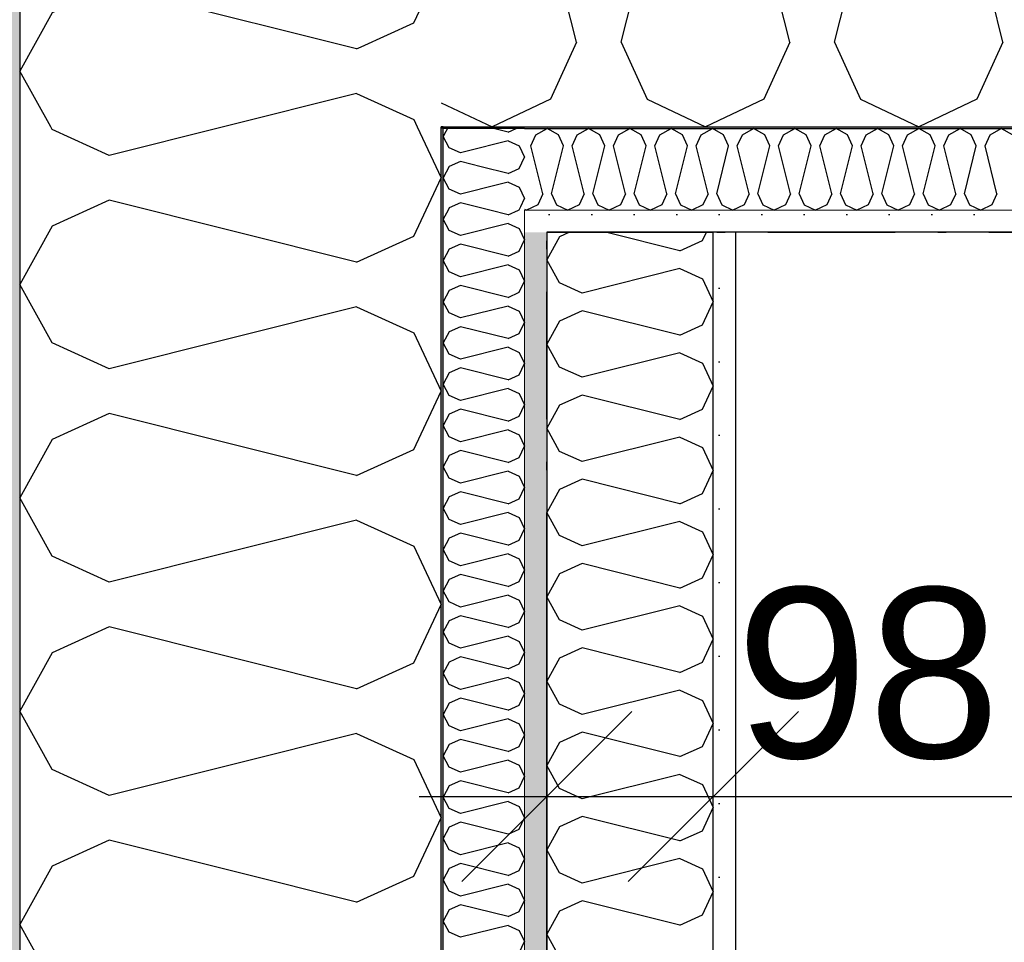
# Model space of a CAD drawing. Header units: millimetres. Extents: x -150 to 340931, y -1115 to 365939.
# Tile 50 of 253: x 277601 to 278180, y 355963 to 356506. Entities that reach past the tile are written whole.
import ezdxf
from ezdxf.enums import TextEntityAlignment as Align

# ---------------------------------------------------------------- set-up
doc = ezdxf.new("R2010")
doc.units = ezdxf.units.MM
doc.header["$LTSCALE"] = 0.5
doc.header["$MEASUREMENT"] = 0
for name, pattern in [('Over snittplan', [260, 150, -50, 10, -50]), ('PLINE', [0]), ('Stipling', [400, 200, -200])]:
    doc.linetypes.add(name, pattern=pattern)
for name, color, linetype in [('232- Ikke-bærende yttervegger (Skravur)(Nye konstruksjoner)', 7, 'Continuous'), ('232- Ikke-bærende yttervegger(Nye konstruksjoner)', 7, 'Continuous'), ('242- Ikke-bærende innervegger (Skravur)(Nye konstruksjoner)', 7, 'Continuous'), ('242- Ikke-bærende innervegger(Nye konstruksjoner)', 7, 'Continuous'), ('255- Gulvoverflate(Nye konstruksjoner)', 7, 'Continuous'), ('273- Kjøkkeninnredning(Nye konstruksjoner)', 7, 'Continuous'), ('842-M___1_50 Målsetting bygning', 7, 'Continuous'), ('842-M___1_50 Målsetting bygning(Nye konstruksjoner)', 7, 'Continuous'), ('862- M___Nettoareal(Nye konstruksjoner)', 7, 'Continuous'), ('862- M___Nettoareal(Polylinje)(Nye konstruksjoner)', 7, 'Continuous'), ('862- M___Nettoareal(Tekst)(Nye konstruksjoner)', 7, 'Continuous')]:
    doc.layers.add(name, color=color, linetype=linetype)
doc.layers.add('236- Innvendig kledning og overflate(Nye konstruksjoner)', color=7, linetype='Continuous', lineweight=0)
doc.styles.add('GENERATED_STYLE_1', font='txt')
doc.styles.add('GENERATED_STYLE_3', font='arial.ttf')
doc.dimstyles.new('GENERATED_STYLE__1', dxfattribs={"dimtxt": 100, "dimasz": 95, "dimexe": 0.18, "dimexo": 0.0625, "dimgap": 0, "dimtad": 1, "dimtih": 1, "dimtoh": 1, "dimdec": 0, "dimzin": 0, "dimdsep": 46, "dimtxsty": 'GENERATED_STYLE_3', "dimblk": 'ARROWHEAD_6', "dimblk1": 'ARROWHEAD_6', "dimblk2": 'ARROWHEAD_6', "dimcen": 0.09, "dimse1": 1, "dimse2": 1, "dimclrd": 256, "dimclre": 256, "dimclrt": 256, "dimadec": 1, "dimazin": 0, "dimtfac": 1, "dimtdec": 4, "dimtmove": 0, "dimatfit": 3, "dimfxl": 1, "dimtolj": 1, "dimtzin": 0, "dimarcsym": 0})
doc.dimstyles.new('GENERATED_STYLE__2', dxfattribs={"dimtxt": 100, "dimasz": 95, "dimexe": 0.18, "dimexo": 0.0625, "dimgap": 0, "dimtad": 1, "dimdec": 0, "dimzin": 0, "dimdsep": 46, "dimtxsty": 'GENERATED_STYLE_3', "dimblk": 'ARROWHEAD_6', "dimblk1": 'ARROWHEAD_6', "dimblk2": 'ARROWHEAD_6', "dimcen": 0.09, "dimse1": 1, "dimse2": 1, "dimclrd": 256, "dimclre": 256, "dimclrt": 256, "dimadec": 1, "dimazin": 0, "dimtfac": 1, "dimtdec": 4, "dimtmove": 0, "dimatfit": 3, "dimfxl": 1, "dimtolj": 1, "dimtzin": 0, "dimarcsym": 0})
doc.dimstyles.new('GENERATED_STYLE__3', dxfattribs={"dimtxt": 100, "dimasz": 95, "dimexe": 0.18, "dimexo": 0.0625, "dimgap": 0, "dimtad": 1, "dimtih": 1, "dimtoh": 1, "dimdec": 0, "dimzin": 0, "dimdsep": 46, "dimtxsty": 'GENERATED_STYLE_3', "dimblk": 'ARROWHEAD_6', "dimblk1": 'ARROWHEAD_6', "dimblk2": 'ARROWHEAD_6', "dimcen": 0.09, "dimse1": 1, "dimse2": 1, "dimclrd": 256, "dimclre": 256, "dimclrt": 256, "dimadec": 1, "dimazin": 0, "dimtfac": 1, "dimtdec": 4, "dimtmove": 2, "dimatfit": 3, "dimfxl": 1, "dimtolj": 1, "dimtzin": 0, "dimarcsym": 0})
doc.dimstyles.new('GENERATED_STYLE__4', dxfattribs={"dimtxt": 100, "dimasz": 95, "dimexe": 0.18, "dimexo": 0.0625, "dimgap": 0, "dimtad": 1, "dimdec": 0, "dimzin": 0, "dimdsep": 46, "dimtxsty": 'GENERATED_STYLE_3', "dimblk": 'ARROWHEAD_6', "dimblk1": 'ARROWHEAD_6', "dimblk2": 'ARROWHEAD_6', "dimcen": 0.09, "dimse1": 1, "dimse2": 1, "dimclrd": 256, "dimclre": 256, "dimclrt": 256, "dimadec": 1, "dimazin": 0, "dimtfac": 1, "dimtdec": 4, "dimtmove": 2, "dimatfit": 3, "dimfxl": 1, "dimtolj": 1, "dimtzin": 0, "dimarcsym": 0})
pattern_1 = [(0, (0, 0), (0, 43.30127), [0, -25]), (0, (12.5, 21.65), (0, 43.30127), [0, -25])]

# ---------------------------------------------------------------- blocks, each defined once
blk = doc.blocks.new('LEILIGHET 8__1', base_point=(283768.57, 348580.68))
at = {"layer": '862- M___Nettoareal(Polylinje)(Nye konstruksjoner)', "flags": 128}
blk.add_lwpolyline([(286041.01, 356380.68), (277911.01, 356380.68), (277911.01, 348080.68), (281226.01, 348080.68), (281226.01, 349780.68), (286041.01, 349780.68)], close=True, dxfattribs=at)
at = {"layer": '862- M___Nettoareal(Tekst)(Nye konstruksjoner)', "style": 'GENERATED_STYLE_1'}
for tag, p in [('DUMMY_861', (280015.18, 358168.58)), ('ROOM_NAME', (279278, 358118.76)), ('DUMMY_862', (279278, 357980.34))]:
    blk.add_attdef(tag, text='', height=100, dxfattribs=at).set_placement(p, align=Align.TOP_LEFT)
blk = doc.blocks.new('ENTRÉ__9', base_point=(279523.33, 355497.8))
at = {"layer": '862- M___Nettoareal(Polylinje)(Nye konstruksjoner)', "linetype": 'PLINE', "flags": 128}
blk.add_lwpolyline([(278022.01, 356380.68), (278022.01, 354380.68), (281064.01, 354380.68), (281064.01, 356380.68)], close=True, dxfattribs=at)
at = {"layer": '862- M___Nettoareal(Tekst)(Nye konstruksjoner)', "style": 'GENERATED_STYLE_1'}
for tag, p in [('DUMMY_861', (279727.21, 355686.03)), ('ROOM_NAME', (279319.46, 355665.65)), ('DUMMY_862', (279319.46, 355497.8))]:
    blk.add_attdef(tag, text='', height=100, dxfattribs=at).set_placement(p, align=Align.TOP_LEFT)
blk = doc.blocks.new('*X50')
at = {"layer": '232- Ikke-bærende yttervegger (Skravur)(Nye konstruksjoner)', "linetype": 'PLINE'}
for p, q in [((277852.63, 356441.65), (277851.69, 356439.96)), ((277888.37, 356439.49), (277879.73, 356441.65)), ((277888.37, 356439.49), (277893.11, 356441.65)), ((277888.37, 356434.39), (277863.49, 356428.17)), ((277888.37, 356434.39), (277894.87, 356431.43)), ((277894.87, 356431.43), (277898.01, 356424.8)), ((277894.87, 356418.17), (277898.01, 356424.8)), ((277888.37, 356415.21), (277872.47, 356419.18)), ((277888.37, 356415.21), (277894.87, 356418.17)), ((277888.37, 356410.11), (277882.91, 356408.74)), ((277888.37, 356410.11), (277894.87, 356407.15)), ((277894.87, 356407.15), (277898.01, 356400.52)), ((277895.8, 356395.86), (277898.01, 356400.52))]:
    blk.add_line(p, q, dxfattribs=at)
blk = doc.blocks.new('*X51')
at = {"layer": '232- Ikke-bærende yttervegger (Skravur)(Nye konstruksjoner)', "linetype": 'PLINE'}
for p, q in [((277653.72, 356676.74), (277623.16, 356690.65)), ((277709.35, 356690.65), (277653.72, 356676.74)), ((277836.19, 356690.65), (277849.01, 356663.56)), ((277832.79, 356629.3), (277849.01, 356663.56)), ((277653.72, 356650.39), (277645.16, 356646.49)), ((277799.2, 356614.02), (277653.72, 356650.39)), ((277799.2, 356614.02), (277832.79, 356629.3)), ((277799.2, 356587.66), (277723.04, 356568.62)), ((277799.2, 356587.66), (277832.79, 356572.37)), ((277832.79, 356572.37), (277849.01, 356538.11)), ((277832.79, 356503.85), (277849.01, 356538.11)), ((277801.87, 356489.78), (277832.79, 356503.85))]:
    blk.add_line(p, q, dxfattribs=at)
blk = doc.blocks.new('*X52')
at = {"layer": '232- Ikke-bærende yttervegger (Skravur)(Nye konstruksjoner)', "linetype": 'PLINE'}
for p, q in [((277851.69, 356439.96), (277850.01, 356436.94)), ((277853.71, 356430.31), (277850.01, 356436.94)), ((277860.21, 356427.35), (277853.71, 356430.31)), ((277863.49, 356428.17), (277860.21, 356427.35)), ((277860.21, 356422.25), (277853.71, 356419.29)), ((277872.47, 356419.18), (277860.21, 356422.25)), ((277853.71, 356419.29), (277850.01, 356412.66)), ((277853.71, 356406.03), (277850.01, 356412.66)), ((277860.21, 356403.07), (277853.71, 356406.03)), ((277882.91, 356408.74), (277860.21, 356403.07)), ((277860.21, 356397.97), (277853.71, 356395.01)), ((277877.48, 356393.65), (277860.21, 356397.97)), ((277853.71, 356395.01), (277852.95, 356393.65)), ((277894.35, 356393.65), (277894.87, 356393.89)), ((277894.87, 356393.89), (277895.8, 356395.86))]:
    blk.add_line(p, q, dxfattribs=at)
blk = doc.blocks.new('*X53')
at = {"layer": '232- Ikke-bærende yttervegger (Skravur)(Nye konstruksjoner)', "linetype": 'PLINE'}
for p, q in [((277852.95, 356393.65), (277850.01, 356388.38)), ((277888.37, 356390.93), (277877.48, 356393.65)), ((277888.37, 356390.93), (277894.35, 356393.65)), ((277853.71, 356381.75), (277850.01, 356388.38)), ((277860.21, 356378.79), (277853.71, 356381.75)), ((277888.37, 356385.83), (277860.21, 356378.79)), ((277888.37, 356385.83), (277894.87, 356382.87)), ((277894.87, 356382.87), (277898.01, 356376.24)), ((277894.87, 356369.6), (277898.01, 356376.24)), ((277853.71, 356370.73), (277850.01, 356364.1)), ((277860.21, 356373.68), (277853.71, 356370.73)), ((277888.37, 356366.65), (277860.21, 356373.68)), ((277888.37, 356366.65), (277894.87, 356369.6)), ((277853.71, 356357.46), (277850.01, 356364.1)), ((277860.21, 356354.51), (277853.71, 356357.46)), ((277888.37, 356361.54), (277860.21, 356354.51)), ((277888.37, 356361.54), (277894.87, 356358.59)), ((277894.87, 356358.59), (277898.01, 356351.95)), ((277894.87, 356345.32), (277898.01, 356351.95)), ((277853.71, 356346.44), (277850.01, 356339.81)), ((277860.21, 356349.4), (277853.71, 356346.44)), ((277888.37, 356342.36), (277860.21, 356349.4)), ((277888.37, 356342.36), (277894.87, 356345.32)), ((277853.71, 356333.18), (277850.01, 356339.81)), ((277888.37, 356337.26), (277860.21, 356330.22)), ((277888.37, 356337.26), (277894.87, 356334.3)), ((277894.87, 356334.3), (277898.01, 356327.67)), ((277860.21, 356330.22), (277853.71, 356333.18)), ((277860.21, 356325.12), (277853.71, 356322.16)), ((277888.37, 356318.08), (277860.21, 356325.12)), ((277894.87, 356321.04), (277898.01, 356327.67)), ((277853.71, 356322.16), (277850.01, 356315.53)), ((277888.37, 356318.08), (277894.87, 356321.04)), ((277853.71, 356308.9), (277850.01, 356315.53)), ((277888.37, 356312.98), (277860.21, 356305.94)), ((277888.37, 356312.98), (277894.87, 356310.02)), ((277860.21, 356305.94), (277853.71, 356308.9)), ((277894.87, 356310.02), (277898.01, 356303.39)), ((277860.21, 356300.84), (277853.71, 356297.88)), ((277888.37, 356293.8), (277860.21, 356300.84)), ((277894.87, 356296.76), (277898.01, 356303.39)), ((277853.71, 356297.88), (277850.01, 356291.25)), ((277888.37, 356293.8), (277894.87, 356296.76)), ((277853.71, 356284.62), (277850.01, 356291.25)), ((277888.37, 356288.7), (277860.21, 356281.66)), ((277888.37, 356288.7), (277894.87, 356285.74)), ((277860.21, 356281.66), (277853.71, 356284.62)), ((277894.87, 356285.74), (277898.01, 356279.11)), ((277860.21, 356276.56), (277853.71, 356273.6)), ((277888.37, 356269.52), (277860.21, 356276.56)), ((277894.87, 356272.48), (277898.01, 356279.11)), ((277853.71, 356273.6), (277850.01, 356266.97)), ((277888.37, 356269.52), (277894.87, 356272.48)), ((277853.71, 356260.34), (277850.01, 356266.97)), ((277860.21, 356257.38), (277853.71, 356260.34)), ((277888.37, 356264.42), (277860.21, 356257.38)), ((277888.37, 356264.42), (277894.87, 356261.46)), ((277894.87, 356261.46), (277898.01, 356254.83)), ((277894.87, 356248.2), (277898.01, 356254.83)), ((277853.71, 356249.32), (277850.01, 356242.69)), ((277860.21, 356252.28), (277853.71, 356249.32)), ((277888.37, 356245.24), (277860.21, 356252.28)), ((277888.37, 356245.24), (277894.87, 356248.2)), ((277853.71, 356236.06), (277850.01, 356242.69)), ((277860.21, 356233.1), (277853.71, 356236.06)), ((277888.37, 356240.14), (277860.21, 356233.1)), ((277888.37, 356240.14), (277894.87, 356237.18)), ((277894.87, 356237.18), (277898.01, 356230.55)), ((277894.87, 356223.92), (277898.01, 356230.55)), ((277853.71, 356225.04), (277850.01, 356218.41)), ((277860.21, 356228), (277853.71, 356225.04)), ((277888.37, 356220.96), (277860.21, 356228)), ((277853.71, 356211.78), (277850.01, 356218.41)), ((277888.37, 356220.96), (277894.87, 356223.92)), ((277888.37, 356215.86), (277860.21, 356208.82)), ((277888.37, 356215.86), (277894.87, 356212.9)), ((277894.87, 356212.9), (277898.01, 356206.27)), ((277860.21, 356208.82), (277853.71, 356211.78)), ((277860.21, 356203.72), (277853.71, 356200.76)), ((277888.37, 356196.68), (277860.21, 356203.72)), ((277894.87, 356199.64), (277898.01, 356206.27)), ((277853.71, 356200.76), (277850.01, 356194.13)), ((277888.37, 356196.68), (277894.87, 356199.64)), ((277853.71, 356187.5), (277850.01, 356194.13)), ((277888.37, 356191.58), (277860.21, 356184.54)), ((277888.37, 356191.58), (277894.87, 356188.62)), ((277860.21, 356184.54), (277853.71, 356187.5)), ((277894.87, 356188.62), (277898.01, 356181.99)), ((277860.21, 356179.43), (277853.71, 356176.48)), ((277888.37, 356172.4), (277860.21, 356179.43)), ((277894.87, 356175.35), (277898.01, 356181.99)), ((277853.71, 356176.48), (277850.01, 356169.84)), ((277888.37, 356172.4), (277894.87, 356175.35)), ((277853.71, 356163.21), (277850.01, 356169.84)), ((277888.37, 356167.29), (277860.21, 356160.25)), ((277888.37, 356167.29), (277894.87, 356164.34)), ((277860.21, 356160.25), (277853.71, 356163.21)), ((277894.87, 356164.34), (277898.01, 356157.7)), ((277860.21, 356155.15), (277853.71, 356152.19)), ((277888.37, 356148.11), (277860.21, 356155.15)), ((277894.87, 356151.07), (277898.01, 356157.7)), ((277853.71, 356152.19), (277850.01, 356145.56)), ((277888.37, 356148.11), (277894.87, 356151.07)), ((277853.71, 356138.93), (277850.01, 356145.56)), ((277888.37, 356143.01), (277860.21, 356135.97)), ((277888.37, 356143.01), (277894.87, 356140.05)), ((277860.21, 356135.97), (277853.71, 356138.93)), ((277894.87, 356140.05), (277898.01, 356133.42)), ((277894.87, 356126.79), (277898.01, 356133.42)), ((277853.71, 356127.91), (277850.01, 356121.28)), ((277860.21, 356130.87), (277853.71, 356127.91)), ((277888.37, 356123.83), (277860.21, 356130.87)), ((277888.37, 356123.83), (277894.87, 356126.79)), ((277853.71, 356114.65), (277850.01, 356121.28)), ((277860.21, 356111.69), (277853.71, 356114.65)), ((277888.37, 356118.73), (277860.21, 356111.69)), ((277888.37, 356118.73), (277894.87, 356115.77)), ((277894.87, 356115.77), (277898.01, 356109.14)), ((277894.87, 356102.51), (277898.01, 356109.14)), ((277853.71, 356103.63), (277850.01, 356097)), ((277860.21, 356106.59), (277853.71, 356103.63)), ((277888.37, 356099.55), (277860.21, 356106.59)), ((277888.37, 356099.55), (277894.87, 356102.51)), ((277853.71, 356090.37), (277850.01, 356097)), ((277888.37, 356094.45), (277860.21, 356087.41)), ((277888.37, 356094.45), (277894.87, 356091.49)), ((277894.87, 356091.49), (277898.01, 356084.86)), ((277860.21, 356087.41), (277853.71, 356090.37)), ((277853.71, 356079.35), (277850.01, 356072.72)), ((277860.21, 356082.31), (277853.71, 356079.35)), ((277888.37, 356075.27), (277860.21, 356082.31)), ((277894.87, 356078.23), (277898.01, 356084.86)), ((277888.37, 356075.27), (277894.87, 356078.23)), ((277853.71, 356066.09), (277850.01, 356072.72)), ((277888.37, 356070.17), (277860.21, 356063.13)), ((277888.37, 356070.17), (277894.87, 356067.21)), ((277860.21, 356063.13), (277853.71, 356066.09)), ((277894.87, 356067.21), (277898.01, 356060.58)), ((277860.21, 356058.03), (277853.71, 356055.07)), ((277888.37, 356050.99), (277860.21, 356058.03)), ((277894.87, 356053.95), (277898.01, 356060.58)), ((277853.71, 356055.07), (277850.01, 356048.44)), ((277888.37, 356050.99), (277894.87, 356053.95)), ((277853.71, 356041.81), (277850.01, 356048.44)), ((277888.37, 356045.89), (277860.21, 356038.85)), ((277888.37, 356045.89), (277894.87, 356042.93)), ((277860.21, 356038.85), (277853.71, 356041.81)), ((277894.87, 356042.93), (277898.01, 356036.3)), ((277860.21, 356033.75), (277853.71, 356030.79)), ((277888.37, 356026.71), (277860.21, 356033.75)), ((277894.87, 356029.67), (277898.01, 356036.3)), ((277853.71, 356030.79), (277850.01, 356024.16)), ((277888.37, 356026.71), (277894.87, 356029.67)), ((277853.71, 356017.53), (277850.01, 356024.16)), ((277888.37, 356021.61), (277860.21, 356014.57)), ((277888.37, 356021.61), (277894.87, 356018.65)), ((277860.21, 356014.57), (277853.71, 356017.53)), ((277894.87, 356018.65), (277898.01, 356012.02)), ((277894.87, 356005.39), (277898.01, 356012.02)), ((277853.71, 356006.51), (277850.01, 355999.88)), ((277860.21, 356009.47), (277853.71, 356006.51)), ((277888.37, 356002.43), (277860.21, 356009.47)), ((277888.37, 356002.43), (277894.87, 356005.39)), ((277853.71, 355993.24), (277850.01, 355999.88)), ((277860.21, 355990.29), (277853.71, 355993.24)), ((277888.37, 355997.33), (277860.21, 355990.29)), ((277888.37, 355997.33), (277894.87, 355994.37)), ((277894.87, 355994.37), (277898.01, 355987.74)), ((277894.87, 355981.1), (277898.01, 355987.74)), ((277853.71, 355982.23), (277850.01, 355975.59)), ((277860.21, 355985.18), (277853.71, 355982.23)), ((277888.37, 355978.15), (277860.21, 355985.18)), ((277888.37, 355978.15), (277894.87, 355981.1)), ((277853.71, 355968.96), (277850.01, 355975.59)), ((277888.37, 355973.04), (277860.21, 355966)), ((277888.37, 355973.04), (277894.87, 355970.08)), ((277894.87, 355970.08), (277898.01, 355963.45)), ((277860.21, 355966), (277853.71, 355968.96)), ((277894.87, 355956.82), (277898.01, 355963.45))]:
    blk.add_line(p, q, dxfattribs=at)
blk = doc.blocks.new('*X56')
at = {"layer": '232- Ikke-bærende yttervegger (Skravur)(Nye konstruksjoner)', "linetype": 'PLINE'}
for p, q in [((277645.16, 356646.49), (277620.13, 356635.1)), ((277620.13, 356635.1), (277601.01, 356600.84)), ((277620.13, 356566.58), (277601.01, 356600.84)), ((277653.72, 356551.29), (277620.13, 356566.58)), ((277723.04, 356568.62), (277653.72, 356551.29)), ((277653.72, 356524.93), (277620.13, 356509.64)), ((277799.2, 356488.56), (277653.72, 356524.93)), ((277620.13, 356509.64), (277601.01, 356475.38)), ((277799.2, 356488.56), (277801.87, 356489.78)), ((277619.27, 356442.65), (277601.01, 356475.38)), ((277799.2, 356462.21), (277720.97, 356442.65)), ((277799.2, 356462.21), (277832.79, 356446.92)), ((277832.79, 356446.92), (277834.81, 356442.65))]:
    blk.add_line(p, q, dxfattribs=at)
blk = doc.blocks.new('*X57')
at = {"layer": '232- Ikke-bærende yttervegger (Skravur)(Nye konstruksjoner)', "linetype": 'PLINE'}
for p, q in [((277620.13, 356441.12), (277619.27, 356442.65)), ((277653.72, 356425.84), (277620.13, 356441.12)), ((277720.97, 356442.65), (277653.72, 356425.84)), ((277834.81, 356442.65), (277849.01, 356412.66)), ((277832.79, 356378.4), (277849.01, 356412.66)), ((277653.72, 356399.48), (277620.13, 356384.19)), ((277799.2, 356363.11), (277653.72, 356399.48)), ((277620.13, 356384.19), (277601.01, 356349.93)), ((277799.2, 356363.11), (277832.79, 356378.4)), ((277620.13, 356315.67), (277601.01, 356349.93)), ((277799.2, 356336.75), (277653.72, 356300.38)), ((277799.2, 356336.75), (277832.79, 356321.46)), ((277832.79, 356321.46), (277849.01, 356287.2)), ((277653.72, 356300.38), (277620.13, 356315.67)), ((277832.79, 356252.94), (277849.01, 356287.2)), ((277653.72, 356274.03), (277620.13, 356258.74)), ((277799.2, 356237.66), (277653.72, 356274.03)), ((277620.13, 356258.74), (277601.01, 356224.48)), ((277799.2, 356237.66), (277832.79, 356252.94)), ((277620.13, 356190.22), (277601.01, 356224.48)), ((277799.2, 356211.3), (277653.72, 356174.93)), ((277799.2, 356211.3), (277832.79, 356196.01)), ((277832.79, 356196.01), (277849.01, 356161.75)), ((277653.72, 356174.93), (277620.13, 356190.22)), ((277832.79, 356127.49), (277849.01, 356161.75)), ((277653.72, 356148.57), (277620.13, 356133.28)), ((277799.2, 356112.2), (277653.72, 356148.57)), ((277620.13, 356133.28), (277601.01, 356099.02)), ((277799.2, 356112.2), (277832.79, 356127.49)), ((277620.13, 356064.76), (277601.01, 356099.02)), ((277799.2, 356085.85), (277653.72, 356049.48)), ((277799.2, 356085.85), (277832.79, 356070.56)), ((277832.79, 356070.56), (277849.01, 356036.3)), ((277653.72, 356049.48), (277620.13, 356064.76)), ((277832.79, 356002.04), (277849.01, 356036.3)), ((277653.72, 356023.12), (277620.13, 356007.83)), ((277799.2, 355986.75), (277653.72, 356023.12)), ((277620.13, 356007.83), (277601.01, 355973.57)), ((277799.2, 355986.75), (277832.79, 356002.04)), ((277620.13, 355939.31), (277601.01, 355973.57))]:
    blk.add_line(p, q, dxfattribs=at)
blk = doc.blocks.new('*X81')
at = {"layer": '232- Ikke-bærende yttervegger (Skravur)(Nye konstruksjoner)', "linetype": 'PLINE'}
for p, q in [((277904.67, 356437.95), (277911.3, 356441.65)), ((277917.93, 356437.95), (277911.3, 356441.65)), ((277928.95, 356437.95), (277935.59, 356441.65)), ((277942.22, 356437.95), (277935.59, 356441.65)), ((277953.24, 356437.95), (277959.87, 356441.65)), ((277966.5, 356437.95), (277959.87, 356441.65)), ((277977.52, 356437.95), (277984.15, 356441.65)), ((277990.78, 356437.95), (277984.15, 356441.65)), ((278001.8, 356437.95), (278008.43, 356441.65)), ((278015.06, 356437.95), (278008.43, 356441.65)), ((278026.08, 356437.95), (278032.71, 356441.65)), ((278039.34, 356437.95), (278032.71, 356441.65)), ((278050.36, 356437.95), (278056.99, 356441.65)), ((278063.62, 356437.95), (278056.99, 356441.65)), ((278074.64, 356437.95), (278081.27, 356441.65)), ((278087.9, 356437.95), (278081.27, 356441.65)), ((278098.92, 356437.95), (278105.55, 356441.65)), ((278112.18, 356437.95), (278105.55, 356441.65)), ((278123.2, 356437.95), (278129.84, 356441.65)), ((278136.47, 356437.95), (278129.84, 356441.65)), ((278147.49, 356437.95), (278154.12, 356441.65)), ((278160.75, 356437.95), (278154.12, 356441.65)), ((278171.77, 356437.95), (278178.4, 356441.65)), ((278185.03, 356437.95), (278178.4, 356441.65)), ((277901.71, 356431.45), (277904.67, 356437.95)), ((277920.89, 356431.45), (277917.93, 356437.95)), ((277926, 356431.45), (277928.95, 356437.95)), ((277945.17, 356431.45), (277942.22, 356437.95)), ((277950.28, 356431.45), (277953.24, 356437.95)), ((277969.46, 356431.45), (277966.5, 356437.95)), ((277974.56, 356431.45), (277977.52, 356437.95)), ((277993.74, 356431.45), (277990.78, 356437.95)), ((277998.84, 356431.45), (278001.8, 356437.95)), ((278018.02, 356431.45), (278015.06, 356437.95)), ((278023.12, 356431.45), (278026.08, 356437.95)), ((278042.3, 356431.45), (278039.34, 356437.95)), ((278047.4, 356431.45), (278050.36, 356437.95)), ((278066.58, 356431.45), (278063.62, 356437.95)), ((278071.68, 356431.45), (278074.64, 356437.95)), ((278090.86, 356431.45), (278087.9, 356437.95)), ((278095.96, 356431.45), (278098.92, 356437.95)), ((278115.14, 356431.45), (278112.18, 356437.95)), ((278120.25, 356431.45), (278123.2, 356437.95)), ((278139.43, 356431.45), (278136.47, 356437.95)), ((278144.53, 356431.45), (278147.49, 356437.95)), ((278163.71, 356431.45), (278160.75, 356437.95)), ((278168.81, 356431.45), (278171.77, 356437.95)), ((277908.75, 356403.29), (277901.71, 356431.45)), ((277913.85, 356403.29), (277920.89, 356431.45)), ((277933.03, 356403.29), (277926, 356431.45)), ((277938.14, 356403.29), (277945.17, 356431.45)), ((277957.32, 356403.29), (277950.28, 356431.45)), ((277962.42, 356403.29), (277969.46, 356431.45)), ((277981.6, 356403.29), (277974.56, 356431.45)), ((277986.7, 356403.29), (277993.74, 356431.45)), ((278005.88, 356403.29), (277998.84, 356431.45)), ((278010.98, 356403.29), (278018.02, 356431.45)), ((278030.16, 356403.29), (278023.12, 356431.45)), ((278035.26, 356403.29), (278042.3, 356431.45)), ((278054.44, 356403.29), (278047.4, 356431.45)), ((278059.54, 356403.29), (278066.58, 356431.45)), ((278078.72, 356403.29), (278071.68, 356431.45)), ((278083.82, 356403.29), (278090.86, 356431.45)), ((278103, 356403.29), (278095.96, 356431.45)), ((278108.1, 356403.29), (278115.14, 356431.45)), ((278127.28, 356403.29), (278120.25, 356431.45)), ((278132.39, 356403.29), (278139.43, 356431.45)), ((278151.57, 356403.29), (278144.53, 356431.45)), ((278156.67, 356403.29), (278163.71, 356431.45)), ((278175.85, 356403.29), (278168.81, 356431.45)), ((277908.75, 356403.29), (277905.79, 356396.79)), ((277913.85, 356403.29), (277916.81, 356396.79)), ((277933.03, 356403.29), (277930.08, 356396.79)), ((277938.14, 356403.29), (277941.09, 356396.79)), ((277957.32, 356403.29), (277954.36, 356396.79)), ((277962.42, 356403.29), (277965.38, 356396.79)), ((277981.6, 356403.29), (277978.64, 356396.79)), ((277986.7, 356403.29), (277989.66, 356396.79)), ((278005.88, 356403.29), (278002.92, 356396.79)), ((278010.98, 356403.29), (278013.94, 356396.79)), ((278030.16, 356403.29), (278027.2, 356396.79)), ((278035.26, 356403.29), (278038.22, 356396.79)), ((278054.44, 356403.29), (278051.48, 356396.79)), ((278059.54, 356403.29), (278062.5, 356396.79)), ((278078.72, 356403.29), (278075.76, 356396.79)), ((278083.82, 356403.29), (278086.78, 356396.79)), ((278103, 356403.29), (278100.04, 356396.79)), ((278108.1, 356403.29), (278111.06, 356396.79)), ((278127.28, 356403.29), (278124.33, 356396.79)), ((278132.39, 356403.29), (278135.34, 356396.79)), ((278151.57, 356403.29), (278148.61, 356396.79)), ((278156.67, 356403.29), (278159.63, 356396.79)), ((278175.85, 356403.29), (278172.89, 356396.79)), ((277898.01, 356394.2), (277899.16, 356393.65)), ((277905.79, 356396.79), (277899.16, 356393.65)), ((277916.81, 356396.79), (277923.44, 356393.65)), ((277930.08, 356396.79), (277923.44, 356393.65)), ((277941.09, 356396.79), (277947.73, 356393.65)), ((277954.36, 356396.79), (277947.73, 356393.65)), ((277965.38, 356396.79), (277972.01, 356393.65)), ((277978.64, 356396.79), (277972.01, 356393.65)), ((277989.66, 356396.79), (277996.29, 356393.65)), ((278002.92, 356396.79), (277996.29, 356393.65)), ((278013.94, 356396.79), (278020.57, 356393.65)), ((278027.2, 356396.79), (278020.57, 356393.65)), ((278038.22, 356396.79), (278044.85, 356393.65)), ((278051.48, 356396.79), (278044.85, 356393.65)), ((278062.5, 356396.79), (278069.13, 356393.65)), ((278075.76, 356396.79), (278069.13, 356393.65)), ((278086.78, 356396.79), (278093.41, 356393.65)), ((278100.04, 356396.79), (278093.41, 356393.65)), ((278111.06, 356396.79), (278117.69, 356393.65)), ((278124.33, 356396.79), (278117.69, 356393.65)), ((278135.34, 356396.79), (278141.98, 356393.65)), ((278148.61, 356396.79), (278141.98, 356393.65)), ((278159.63, 356396.79), (278166.26, 356393.65)), ((278172.89, 356396.79), (278166.26, 356393.65))]:
    blk.add_line(p, q, dxfattribs=at)
blk = doc.blocks.new('*X89')
at = {"layer": '232- Ikke-bærende yttervegger (Skravur)(Nye konstruksjoner)', "linetype": 'PLINE'}
for p, q in [((277928.48, 356492.46), (277892.11, 356637.93)), ((277954.83, 356492.46), (277991.2, 356637.93)), ((278053.93, 356492.46), (278017.56, 356637.93)), ((278080.29, 356492.46), (278116.66, 356637.93)), ((278179.38, 356492.46), (278143.01, 356637.93)), ((277928.48, 356492.46), (277913.19, 356458.86)), ((277954.83, 356492.46), (277970.12, 356458.86)), ((278053.93, 356492.46), (278038.64, 356458.86)), ((278080.29, 356492.46), (278095.58, 356458.86)), ((278179.38, 356492.46), (278164.1, 356458.86)), ((277849.01, 356456.81), (277878.93, 356442.65)), ((277913.19, 356458.86), (277878.93, 356442.65)), ((277970.12, 356458.86), (278004.38, 356442.65)), ((278038.64, 356458.86), (278004.38, 356442.65)), ((278095.58, 356458.86), (278129.84, 356442.65)), ((278164.1, 356458.86), (278129.84, 356442.65))]:
    blk.add_line(p, q, dxfattribs=at)
blk = doc.blocks.new('*D774')
at = {"layer": '842-M___1_50 Målsetting bygning(Nye konstruksjoner)', "linetype": 'PLINE'}
for p, q in [((276294.53, 363585.13), (276294.53, 363772.63)), ((335668.85, 363585.13), (335668.85, 363772.63)), ((276344.53, 363728.88), (276244.53, 363628.88)), ((335618.85, 363628.88), (335718.85, 363728.88)), ((276219.53, 363678.88), (276294.53, 363678.88)), ((276294.53, 363678.88), (335668.85, 363678.88)), ((335668.85, 363678.88), (335743.85, 363678.88))]:
    blk.add_line(p, q, dxfattribs=at)
at = {"layer": '842-M___1_50 Målsetting bygning(Nye konstruksjoner)', "insert": (305771.96, 363698.88), "char_height": 100, "attachment_point": 7, "style": 'GENERATED_STYLE_3'}
blk.add_mtext('\\A1;{\\pql;\\fArial|b0|i0|c0|p0;\\W1.000000;59\xa0374}', dxfattribs=at)
blk = doc.blocks.new('ARROWHEAD_6')
at = {"linetype": 'Continuous'}
for p, q in [((-0.5, -0.5), (0.5, 0.5)), ((0, 0), (-1, 0))]:
    blk.add_line(p, q, dxfattribs=at)
blk = doc.blocks.new('*D799')
at = {"layer": '842-M___1_50 Målsetting bygning(Nye konstruksjoner)', "linetype": 'PLINE'}
for p, q in [((277849.01, 362158.78), (277849.01, 362346.28)), ((286041.01, 362158.78), (286041.01, 362346.28)), ((277899.01, 362302.53), (277799.01, 362202.53)), ((286091.01, 362302.53), (285991.01, 362202.53)), ((277849.01, 362252.53), (286041.01, 362252.53))]:
    blk.add_line(p, q, dxfattribs=at)
at = {"layer": '842-M___1_50 Målsetting bygning(Nye konstruksjoner)', "char_height": 100, "attachment_point": 7, "style": 'GENERATED_STYLE_3'}
for s, insert in [('\\A1;{\\pql;\\fArial|b0|i0|c0|p0;\\W1.000000;220}', (286036.6, 362412.53)), ('\\A1;{\\pql;\\fArial|b0|i0|c0|p0;\\W1.000000;8\xa0192}', (281773.41, 362272.53))]:
    blk.add_mtext(s, dxfattribs=dict(at, insert=insert))
blk = doc.blocks.new('*D813')
at = {"layer": '842-M___1_50 Målsetting bygning(Nye konstruksjoner)', "linetype": 'PLINE'}
for p, q in [((272272.63, 356492.65), (272372.63, 356392.65)), ((272416.38, 356442.65), (272228.88, 356442.65)), ((272322.63, 349818.68), (272322.63, 356442.65)), ((272272.63, 349868.68), (272372.63, 349768.68)), ((272416.38, 349818.68), (272228.88, 349818.68))]:
    blk.add_line(p, q, dxfattribs=at)
at = {"layer": '842-M___1_50 Målsetting bygning(Nye konstruksjoner)', "insert": (272302.63, 352959.07), "char_height": 100, "attachment_point": 7, "rotation": 90, "style": 'GENERATED_STYLE_3'}
blk.add_mtext('\\A1;{\\pql;\\fArial|b0|i0|c0|p0;\\W1.000000;6\xa0624}', dxfattribs=at)
blk = doc.blocks.new('*D819')
at = {"layer": '842-M___1_50 Målsetting bygning', "linetype": 'PLINE'}
for p, q in [((277601.01, 357516.32), (277601.01, 357703.82)), ((277849.01, 357516.32), (277849.01, 357703.82)), ((277651.01, 357660.07), (277551.01, 357560.07)), ((277899.01, 357660.07), (277799.01, 357560.07)), ((277526.01, 357610.07), (277601.01, 357610.07)), ((277601.01, 357610.07), (277849.01, 357610.07))]:
    blk.add_line(p, q, dxfattribs=at)
at = {"layer": '842-M___1_50 Målsetting bygning', "insert": (277610.6, 357630.07), "char_height": 100, "attachment_point": 7, "style": 'GENERATED_STYLE_3'}
blk.add_mtext('\\A1;{\\pql;\\fArial|b0|i0|c0|p0;\\W1.000000;248}', dxfattribs=at)
blk = doc.blocks.new('*D820')
at = {"layer": '842-M___1_50 Målsetting bygning', "linetype": 'PLINE'}
for p, q in [((277849.01, 357516.32), (277849.01, 357703.82)), ((279206.76, 357516.32), (279206.76, 357703.82)), ((277899.01, 357660.07), (277799.01, 357560.07)), ((279256.76, 357660.07), (279156.76, 357560.07)), ((277849.01, 357610.07), (279206.76, 357610.07))]:
    blk.add_line(p, q, dxfattribs=at)
at = {"layer": '842-M___1_50 Målsetting bygning', "insert": (278356.29, 357630.07), "char_height": 100, "attachment_point": 7, "style": 'GENERATED_STYLE_3'}
blk.add_mtext('\\A1;{\\pql;\\fArial|b0|i0|c0|p0;\\W1.000000;1\xa0358}', dxfattribs=at)
blk = doc.blocks.new('*X1343')
at = {"layer": '242- Ikke-bærende innervegger (Skravur)(Nye konstruksjoner)', "linetype": 'PLINE'}
for p, q in [((277924.33, 356380.65), (277918.56, 356378.02)), ((277989.32, 356369.69), (277945.5, 356380.65)), ((278002.6, 356375.73), (278004.93, 356380.65)), ((277918.56, 356378.02), (277911.01, 356364.49)), ((277989.32, 356369.69), (278002.6, 356375.73)), ((277918.56, 356350.95), (277911.01, 356364.49)), ((277989.32, 356359.28), (277931.84, 356344.91)), ((277989.32, 356359.28), (278002.6, 356353.24)), ((278002.6, 356353.24), (278009.01, 356339.7)), ((277931.84, 356344.91), (277918.56, 356350.95)), ((277931.84, 356334.49), (277918.56, 356328.45)), ((277989.32, 356320.12), (277931.84, 356334.49)), ((278002.6, 356326.16), (278009.01, 356339.7)), ((277918.56, 356328.45), (277911.01, 356314.91)), ((277989.32, 356320.12), (278002.6, 356326.16)), ((277918.56, 356301.37), (277911.01, 356314.91)), ((277989.32, 356309.7), (277931.84, 356295.33)), ((277989.32, 356309.7), (278002.6, 356303.66)), ((277931.84, 356295.33), (277918.56, 356301.37)), ((278002.6, 356303.66), (278009.01, 356290.12)), ((278002.6, 356276.59), (278009.01, 356290.12)), ((277931.84, 356284.92), (277918.56, 356278.88)), ((277989.32, 356270.54), (277931.84, 356284.92)), ((277918.56, 356278.88), (277911.01, 356265.34)), ((277989.32, 356270.54), (278002.6, 356276.59)), ((277918.56, 356251.8), (277911.01, 356265.34)), ((277989.32, 356260.13), (277931.84, 356245.76)), ((277989.32, 356260.13), (278002.6, 356254.09)), ((278002.6, 356254.09), (278009.01, 356240.55)), ((277931.84, 356245.76), (277918.56, 356251.8)), ((278002.6, 356227.01), (278009.01, 356240.55)), ((277931.84, 356235.34), (277918.56, 356229.3)), ((277989.32, 356220.97), (277931.84, 356235.34)), ((277918.56, 356229.3), (277911.01, 356215.76)), ((277989.32, 356220.97), (278002.6, 356227.01)), ((277918.56, 356202.22), (277911.01, 356215.76)), ((277989.32, 356210.55), (277931.84, 356196.18)), ((277989.32, 356210.55), (278002.6, 356204.51)), ((277931.84, 356196.18), (277918.56, 356202.22)), ((278002.6, 356204.51), (278009.01, 356190.98)), ((278002.6, 356177.44), (278009.01, 356190.98)), ((277931.84, 356185.77), (277918.56, 356179.73)), ((277989.32, 356171.4), (277931.84, 356185.77)), ((277918.56, 356179.73), (277911.01, 356166.19)), ((277989.32, 356171.4), (278002.6, 356177.44)), ((277918.56, 356152.65), (277911.01, 356166.19)), ((277989.32, 356160.98), (277931.84, 356146.61)), ((277989.32, 356160.98), (278002.6, 356154.94)), ((278002.6, 356154.94), (278009.01, 356141.4)), ((277931.84, 356146.61), (277918.56, 356152.65)), ((278002.6, 356127.86), (278009.01, 356141.4)), ((277931.84, 356136.19), (277918.56, 356130.15)), ((277989.32, 356121.82), (277931.84, 356136.19)), ((277918.56, 356130.15), (277911.01, 356116.61)), ((277989.32, 356121.82), (278002.6, 356127.86)), ((277918.56, 356103.08), (277911.01, 356116.61)), ((277989.32, 356111.41), (277931.84, 356097.03)), ((277989.32, 356111.41), (278002.6, 356105.37)), ((277931.84, 356097.03), (277918.56, 356103.08)), ((278002.6, 356105.37), (278009.01, 356091.83)), ((278002.6, 356078.29), (278009.01, 356091.83)), ((277931.84, 356086.62), (277918.56, 356080.58)), ((277989.32, 356072.25), (277931.84, 356086.62)), ((277918.56, 356080.58), (277911.01, 356067.04)), ((277989.32, 356072.25), (278002.6, 356078.29)), ((277918.56, 356053.5), (277911.01, 356067.04)), ((277989.32, 356061.83), (277931.84, 356047.46)), ((277989.32, 356061.83), (278002.6, 356055.79)), ((277931.84, 356047.46), (277918.56, 356053.5)), ((278002.6, 356055.79), (278009.01, 356042.25)), ((278002.6, 356028.71), (278009.01, 356042.25)), ((277931.84, 356037.05), (277918.56, 356031)), ((277989.32, 356022.67), (277931.84, 356037.05)), ((277918.56, 356031), (277911.01, 356017.47)), ((277989.32, 356022.67), (278002.6, 356028.71)), ((277918.56, 356003.93), (277911.01, 356017.47)), ((277989.32, 356012.26), (277931.84, 355997.89)), ((277989.32, 356012.26), (278002.6, 356006.22)), ((278002.6, 356006.22), (278009.01, 355992.68)), ((277931.84, 355997.89), (277918.56, 356003.93)), ((278002.6, 355979.14), (278009.01, 355992.68)), ((277931.84, 355987.47), (277918.56, 355981.43)), ((277989.32, 355973.1), (277931.84, 355987.47)), ((277918.56, 355981.43), (277911.01, 355967.89)), ((277989.32, 355973.1), (278002.6, 355979.14)), ((277918.56, 355954.35), (277911.01, 355967.89))]:
    blk.add_line(p, q, dxfattribs=at)
blk = doc.blocks.new('*D1401')
at = {"layer": '842-M___1_50 Målsetting bygning(Nye konstruksjoner)', "linetype": 'PLINE'}
for p, q in [((277911.01, 354688.38), (277911.01, 354875.88)), ((278009.01, 354688.38), (278009.01, 354875.88)), ((277961.01, 354832.13), (277861.01, 354732.13)), ((277959.01, 354732.13), (278059.01, 354832.13)), ((278107.01, 354832.13), (278007.01, 354732.13)), ((277836.01, 354782.13), (277911.01, 354782.13)), ((277911.01, 354782.13), (278009.01, 354782.13))]:
    blk.add_line(p, q, dxfattribs=at)
blk = doc.blocks.new('*D1555')
at = {"layer": '842-M___1_50 Målsetting bygning(Nye konstruksjoner)', "linetype": 'PLINE'}
for p, q in [((277911.01, 355955), (277911.01, 356142.5)), ((277961.01, 356098.75), (277861.01, 355998.75)), ((278059.01, 356098.75), (277959.01, 355998.75)), ((277836.01, 356048.75), (277911.01, 356048.75)), ((277911.01, 356048.75), (278009.01, 356048.75))]:
    blk.add_line(p, q, dxfattribs=at)
blk = doc.blocks.new('*D1556')
at = {"layer": '842-M___1_50 Målsetting bygning(Nye konstruksjoner)', "linetype": 'PLINE'}
for p, q in [((278009.01, 355955), (278009.01, 356142.5)), ((278059.01, 356098.75), (277959.01, 355998.75)), ((281127.01, 356098.74), (281027.01, 355998.74)), ((277911.01, 356048.75), (278009.01, 356048.75)), ((278009.01, 356048.75), (281077.01, 356048.74))]:
    blk.add_line(p, q, dxfattribs=at)
at = {"layer": '842-M___1_50 Målsetting bygning(Nye konstruksjoner)', "char_height": 100, "attachment_point": 7, "rotation": 359.99998, "style": 'GENERATED_STYLE_3'}
for s, insert in [('\\A1;{\\pql;\\fArial|b0|i0|c0|p0;\\W1.000000;98}', (278022.3, 356070.17)), ('\\A1;{\\pql;\\fArial|b0|i0|c0|p0;\\W1.000000;3\xa0068}', (279371.41, 356068.75))]:
    blk.add_mtext(s, dxfattribs=dict(at, insert=insert))
blk = doc.blocks.new('*D1557')
at = {"layer": '842-M___1_50 Målsetting bygning(Nye konstruksjoner)', "linetype": 'PLINE'}
for p, q in [((281077.01, 355954.99), (281077.01, 356142.49)), ((281337.01, 355954.99), (281337.01, 356142.49)), ((281127.01, 356098.74), (281027.01, 355998.74)), ((281287.01, 355998.74), (281387.01, 356098.74)), ((278009.01, 356048.75), (281077.01, 356048.74)), ((281077.01, 356048.74), (281337.01, 356048.74)), ((281337.01, 356048.74), (281412.01, 356048.74))]:
    blk.add_line(p, q, dxfattribs=at)
at = {"layer": '842-M___1_50 Målsetting bygning(Nye konstruksjoner)', "insert": (281098.76, 356087.32), "char_height": 100, "attachment_point": 7, "rotation": 359.99998, "style": 'GENERATED_STYLE_3'}
blk.add_mtext('\\A1;{\\pql;\\fArial|b0|i0|c0|p0;\\W1.000000;260}', dxfattribs=at)

msp = doc.modelspace()

# ---------------------------------------------------------------- hatches: boundary and pattern name
at = {"layer": '232- Ikke-bærende yttervegger (Skravur)(Nye konstruksjoner)', "linetype": 'Continuous'}
h = msp.add_hatch(dxfattribs=at)
h.set_pattern_fill('Prikker_tett', color=256, style=0, pattern_type=2)
h.set_pattern_definition(pattern_1)
h.paths.add_polyline_path([(277589.01, 356690.65), (277589.01, 350282.68), (277601.01, 350282.68), (277601.01, 356690.65)])
for points in [[(277850.01, 356442.65), (277849.01, 356442.65), (277850.01, 356441.65)], [(277850.01, 356441.65), (277849.01, 356442.65), (277849.01, 356441.65)], [(277850.01, 356441.65), (277849.01, 356441.65), (277849.01, 350282.68), (277850.01, 350282.68)], [(277850.01, 356441.65), (279206.76, 356441.65), (279206.76, 356442.65), (277850.01, 356442.65)]]:
    msp.add_hatch(color=256, dxfattribs=at).paths.add_polyline_path(points)
h = msp.add_hatch(dxfattribs=at)
h.set_pattern_fill('Prikker_tett', color=256, style=0, pattern_type=2)
h.set_pattern_definition(pattern_1)
h.paths.add_polyline_path([(277911.01, 356393.65), (277898.01, 356393.65), (277911.01, 356380.65)])
h = msp.add_hatch(dxfattribs=at)
h.set_pattern_fill('Prikker_tett', color=256, style=0, pattern_type=2)
h.set_pattern_definition(pattern_1)
h.paths.add_polyline_path([(277911.01, 356380.65), (277898.01, 356393.65), (277898.01, 356380.65)])
h = msp.add_hatch(dxfattribs=at)
h.set_pattern_fill('Prikker_tett', color=256, style=0, pattern_type=2)
h.set_pattern_definition(pattern_1)
h.paths.add_polyline_path([(279206.76, 356393.65), (277911.01, 356393.65), (277911.01, 356380.65), (279206.76, 356380.65)])
h = msp.add_hatch(dxfattribs=at)
h.set_pattern_fill('Prikker_tett', color=256, style=0, pattern_type=2)
h.set_pattern_definition(pattern_1)
h.paths.add_polyline_path([(277898.01, 350282.68), (277911.01, 350282.68), (277911.01, 356380.65), (277898.01, 356380.65)])
at = {"layer": '242- Ikke-bærende innervegger (Skravur)(Nye konstruksjoner)', "linetype": 'Continuous'}
h = msp.add_hatch(dxfattribs=at)
h.set_pattern_fill('Prikker_tett', color=256, style=0, pattern_type=2)
h.set_pattern_definition(pattern_1)
h.paths.add_polyline_path([(278022.01, 354380.65), (278022.01, 356380.65), (278009.01, 356380.65), (278009.01, 354380.65)])

# ---------------------------------------------------------------- linework, layer by layer
at = {"layer": '232- Ikke-bærende yttervegger(Nye konstruksjoner)', "linetype": 'PLINE'}
for p, q in [((277601.01, 356690.65), (277601.01, 356442.65)), ((277601.01, 356442.65), (277601.01, 350282.68)), ((277850.01, 356442.65), (277849.01, 356442.65)), ((277849.01, 350282.68), (277849.01, 356442.65)), ((277850.01, 356442.65), (277849.01, 356442.65)), ((277850.01, 356442.65), (279206.76, 356442.65)), ((277898.01, 356441.65), (277850.01, 356441.65)), ((277850.01, 350282.68), (277850.01, 356441.65)), ((277898.01, 356441.65), (277850.01, 356441.65)), ((277898.01, 356441.65), (279206.76, 356441.65))]:
    msp.add_line(p, q, dxfattribs=at)
at = {"layer": '232- Ikke-bærende yttervegger(Nye konstruksjoner)', "linetype": 'Over snittplan', "flags": 128}
for points in [[(277911.01, 356380.65), (302741.01, 356380.65)], [(277911.01, 348080.68), (277911.01, 356380.65)]]:
    msp.add_lwpolyline(points, dxfattribs=at)
at = {"layer": '236- Innvendig kledning og overflate(Nye konstruksjoner)', "linetype": 'PLINE'}
for p, q in [((277911.01, 356393.65), (277898.01, 356393.65)), ((277898.01, 350282.68), (277898.01, 356393.65)), ((277911.01, 356393.65), (277898.01, 356393.65)), ((277911.01, 356393.65), (279206.76, 356393.65))]:
    msp.add_line(p, q, dxfattribs=at)
at = {"layer": '236- Innvendig kledning og overflate(Nye konstruksjoner)', "linetype": 'PLINE', "flags": 128}
for points in [[(277911.01, 350282.68), (277911.01, 356380.65)], [(277911.01, 356380.65), (279206.76, 356380.65)], [(278009.01, 356380.65), (278022.01, 356380.65)], [(278022.01, 354380.65), (278022.01, 356380.65)]]:
    msp.add_lwpolyline(points, dxfattribs=at)
at = {"layer": '242- Ikke-bærende innervegger(Nye konstruksjoner)', "linetype": 'PLINE'}
msp.add_line((278009.01, 354367.65), (278009.01, 356380.65), dxfattribs=at)
at = {"layer": '242- Ikke-bærende innervegger(Nye konstruksjoner)', "linetype": 'PLINE', "flags": 128}
for points in [[(277911.01, 356380.65), (277911, 351263.65)], [(277911.01, 356380.65), (278009.01, 356380.65)]]:
    msp.add_lwpolyline(points, dxfattribs=at)
at = {"layer": '255- Gulvoverflate(Nye konstruksjoner)', "linetype": 'PLINE', "flags": 128}
msp.add_lwpolyline([(277601.01, 356690.65), (277601.01, 347770.68), (281536.01, 347770.68), (281536.01, 349470.68), (285893.01, 349470.68), (285893.01, 347770.68), (289886.01, 347770.68), (289886.01, 349470.68), (294243.01, 349470.68), (294243.01, 347770.68), (298236.01, 347770.68), (298236.01, 349470.68), (303051.01, 349470.68), (303051.01, 356690.65)], close=True, dxfattribs=at)
at = {"layer": '273- Kjøkkeninnredning(Nye konstruksjoner)', "linetype": 'Stipling', "flags": 128}
msp.add_lwpolyline([(278022.01, 354380.65), (278622.01, 354380.65), (278622.01, 356380.65), (278022.01, 356380.65)], close=True, dxfattribs=at)

# ---------------------------------------------------------------- block references
at = {"layer": '232- Ikke-bærende yttervegger(Nye konstruksjoner)'}
for name in ['*X51', '*X89', '*X56', '*X57', '*X52', '*X50', '*X81', '*X53']:
    msp.add_blockref(name, (0, 0), dxfattribs=at)
at = {"layer": '242- Ikke-bærende innervegger(Nye konstruksjoner)'}
msp.add_blockref('*X1343', (0, 0), dxfattribs=at)
at = {"layer": '862- M___Nettoareal(Nye konstruksjoner)', "linetype": 'Continuous'}
for name, p in [('LEILIGHET 8__1', (283768.57, 348580.68)), ('ENTRÉ__9', (279523.33, 355497.8))]:
    msp.add_blockref(name, p, dxfattribs=at)

# ---------------------------------------------------------------- dimensions: what is measured, and where the dimension line sits
at = {"layer": '842-M___1_50 Målsetting bygning', "linetype": 'Continuous'}
for base, p1, p2, picture, middle in [((279206.76, 357610.07), (277849.01, 352230.66), (279206.76, 356780.65), '*D820', (278527.83, 357680.07)), ((277849.01, 357610.07), (277601.01, 352230.66), (277849.01, 352230.66), '*D819', (277724.75, 357680.07))]:
    dim = msp.add_linear_dim(base=base, p1=p1, p2=p2, dimstyle='GENERATED_STYLE__1', dxfattribs=at)
    dim.commit()
    dim.dimension.update_dxf_attribs({"geometry": picture, "text_midpoint": middle, "dimtype": 160})
at = {"layer": '842-M___1_50 Målsetting bygning(Nye konstruksjoner)', "linetype": 'Continuous'}
for base, p1, p2, dimstyle, picture, middle in [((335668.85, 363678.88), (276294.53, 358685.24), (335668.85, 339845.07), 'GENERATED_STYLE__1', '*D774', (305981.55, 363748.88)), ((286041.01, 362252.53), (277849.01, 356693.97), (286041.01, 356394.97), 'GENERATED_STYLE__1', '*D799', (281944.95, 362322.53)), ((278009.01, 354782.13), (277911.01, 356380.65), (278009.01, 354367.65), 'GENERATED_STYLE__3', '*D1401', (278119.54, 354920.7))]:
    dim = msp.add_linear_dim(base=base, p1=p1, p2=p2, dimstyle=dimstyle, dxfattribs=at)
    dim.commit()
    dim.dimension.update_dxf_attribs({"geometry": picture, "text_midpoint": middle, "dimtype": 160})
for base, p1, p2, angle, dimstyle, picture, middle, turn in [((272322.63, 356442.65), (280123.88, 349818.68), (276684.88, 356442.65), 90, 'GENERATED_STYLE__2', '*D813', (272252.63, 353130.61), 90), ((281077.01, 356048.74), (278009, 353822.15), (281077.01, 356380.65), 359.99998, 'GENERATED_STYLE__2', '*D1556', (279542.95, 356118.74), 359.99998), ((281337.01, 356048.74), (281077.01, 356380.65), (281337.01, 352074.16), 359.99998, 'GENERATED_STYLE__4', '*D1557', (281212.92, 356137.32), 359.99998), ((278009.01, 356048.75), (277911, 353766.65), (278009, 353822.15), 359.99998, 'GENERATED_STYLE__4', '*D1555', (278098.41, 356120.17), 359.99998)]:
    dim = msp.add_linear_dim(base=base, p1=p1, p2=p2, angle=angle, dimstyle=dimstyle, dxfattribs=at)
    dim.commit()
    dim.dimension.update_dxf_attribs({"geometry": picture, "text_midpoint": middle, "dimtype": 160, "text_rotation": turn})

doc.saveas('drawing.dxf')
